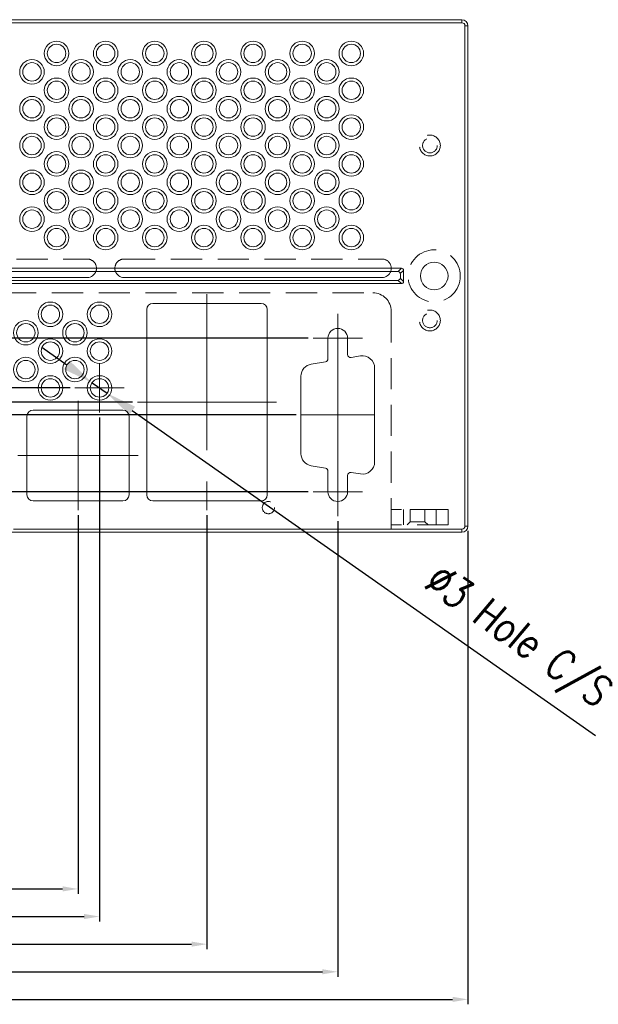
# Model space of a CAD drawing. Header units: millimetres. Extents: x 4065 to 8083, y -652 to 5416.
# Tile 196 of 256: x 4674 to 4768, y 4837 to 4997. Entities that reach past the tile are written whole.
import ezdxf

# ---------------------------------------------------------------- set-up
doc = ezdxf.new("R2010")
doc.units = ezdxf.units.MM
doc.header["$LTSCALE"] = 0.8
doc.header["$PDMODE"] = 3
doc.header["$PDSIZE"] = 0.3125
doc.linetypes.add('CENTER', pattern=[50.8, 31.75, -6.35, 6.35, -6.35])
doc.linetypes.add('HIDDEN', pattern=[9.525, 6.35, -3.175])
doc.layers.get('0').update_dxf_attribs({"linetype": 'CONTINUOUS', "lineweight": 0})
doc.layers.get('Defpoints').update_dxf_attribs({"linetype": 'CONTINUOUS', "lineweight": 0})
for name, color, linetype, lineweight in [('1', 2, 'CENTER', 0), ('2', 3, 'CONTINUOUS', 0), ('3', 5, 'HIDDEN', 0), ('P', 1, 'CONTINUOUS', 0)]:
    doc.layers.add(name, color=color, linetype=linetype, lineweight=lineweight)
doc.styles.get("Standard").update_dxf_attribs({"font": 'romans.shx', "width": 0.8, "oblique": 5, "bigfont": 'whgtxt.shx'})
doc.dimstyles.get("Standard").update_dxf_attribs({"dimtxt": 2.5, "dimasz": 2.5, "dimexe": 0.8, "dimexo": 0.8, "dimgap": 0.8, "dimtad": 1, "dimdsep": 46, "dimtxsty": 'Standard', "dimcen": 0, "dimclrd": 3, "dimclre": 3, "dimclrt": 3, "dimazin": 0, "dimtp": 0.001, "dimtm": 0.001, "dimtfac": 1, "dimtmove": 0, "dimatfit": 3, "dimfxl": 0, "dimtolj": 1, "dimarcsym": 0})

# ---------------------------------------------------------------- blocks, each defined once
blk = doc.blocks.new('*D1026')
at = {"layer": '2', "color": 3, "lineweight": -2}
for p, q in [((4681.49, 4940.95), (4677.4, 4943.82)), ((4685.59, 4938.08), (4688.04, 4936.36)), ((4767.59, 4880.56), (4692.14, 4933.49))]:
    blk.add_line(p, q, dxfattribs=at)
at = {"layer": '2', "color": 3}
for points in [[(4681.97, 4941.64), (4681.01, 4940.27), (4685.59, 4938.08)], [(4692.61, 4934.17), (4691.66, 4932.81), (4688.04, 4936.36)]]:
    blk.add_solid(points, dxfattribs=at)
at = {"layer": 'Defpoints', "color": 0}
for p in [(4685.59, 4938.08), (4688.04, 4936.36)]:
    blk.add_point(p, dxfattribs=at)
at = {"layer": '2', "color": 3, "insert": (4754.49, 4896.36), "char_height": 5, "attachment_point": 5, "rotation": 324.9547}
blk.add_mtext('\\A1;∅3 Hole C/S', dxfattribs=at)
blk = doc.blocks.new('*D1052')
at = {"layer": '2', "color": 3, "lineweight": -2}
for p, q in [((4683.31, 4916.52), (4683.31, 4854.8)), ((4580.81, 4913.92), (4580.81, 4854.8)), ((4583.31, 4855.6), (4680.81, 4855.6))]:
    blk.add_line(p, q, dxfattribs=at)
at = {"layer": '2', "color": 3}
for points in [[(4583.31, 4856.02), (4583.31, 4855.19), (4580.81, 4855.6)], [(4680.81, 4856.02), (4680.81, 4855.19), (4683.31, 4855.6)]]:
    blk.add_solid(points, dxfattribs=at)
at = {"layer": 'Defpoints', "color": 0}
for p in [(4683.31, 4917.32), (4580.81, 4914.72), (4683.31, 4855.6)]:
    blk.add_point(p, dxfattribs=at)
at = {"layer": '2', "color": 3, "insert": (4632.06, 4857.65), "char_height": 2.5, "attachment_point": 5}
blk.add_mtext('\\A1;102.5', dxfattribs=at)
blk = doc.blocks.new('*D1053')
at = {"layer": '2', "color": 3, "lineweight": -2}
for p, q in [((4686.81, 4932.42), (4686.81, 4850.3)), ((4580.81, 4913.92), (4580.81, 4850.3)), ((4583.31, 4851.1), (4684.31, 4851.1))]:
    blk.add_line(p, q, dxfattribs=at)
at = {"layer": '2', "color": 3}
for points in [[(4583.31, 4851.52), (4583.31, 4850.69), (4580.81, 4851.1)], [(4684.31, 4851.52), (4684.31, 4850.69), (4686.81, 4851.1)]]:
    blk.add_solid(points, dxfattribs=at)
at = {"layer": 'Defpoints', "color": 0}
for p in [(4686.81, 4933.22), (4580.81, 4914.72), (4686.81, 4851.1)]:
    blk.add_point(p, dxfattribs=at)
at = {"layer": '2', "color": 3, "insert": (4633.81, 4853.15), "char_height": 2.5, "attachment_point": 5}
blk.add_mtext('\\A1;106', dxfattribs=at)
blk = doc.blocks.new('*D1054')
at = {"layer": '2', "color": 3, "lineweight": -2}
for p, q in [((4704.31, 4916.52), (4704.31, 4845.8)), ((4580.81, 4913.92), (4580.81, 4845.8)), ((4583.31, 4846.6), (4701.81, 4846.6))]:
    blk.add_line(p, q, dxfattribs=at)
at = {"layer": '2', "color": 3}
for points in [[(4583.31, 4847.02), (4583.31, 4846.19), (4580.81, 4846.6)], [(4701.81, 4847.02), (4701.81, 4846.19), (4704.31, 4846.6)]]:
    blk.add_solid(points, dxfattribs=at)
at = {"layer": 'Defpoints', "color": 0}
for p in [(4704.31, 4917.32), (4580.81, 4914.72), (4704.31, 4846.6)]:
    blk.add_point(p, dxfattribs=at)
at = {"layer": '2', "color": 3, "insert": (4642.56, 4848.65), "char_height": 2.5, "attachment_point": 5}
blk.add_mtext('\\A1;123.5', dxfattribs=at)
blk = doc.blocks.new('*D1055')
at = {"layer": '2', "color": 3, "lineweight": -2}
for p, q in [((4725.61, 4915.52), (4725.61, 4841.3)), ((4580.81, 4913.92), (4580.81, 4841.3)), ((4583.31, 4842.1), (4723.11, 4842.1))]:
    blk.add_line(p, q, dxfattribs=at)
at = {"layer": '2', "color": 3}
for points in [[(4583.31, 4842.52), (4583.31, 4841.69), (4580.81, 4842.1)], [(4723.11, 4842.52), (4723.11, 4841.69), (4725.61, 4842.1)]]:
    blk.add_solid(points, dxfattribs=at)
at = {"layer": 'Defpoints', "color": 0}
for p in [(4725.61, 4916.32), (4580.81, 4914.72), (4725.61, 4842.1)]:
    blk.add_point(p, dxfattribs=at)
at = {"layer": '2', "color": 3, "insert": (4653.21, 4844.15), "char_height": 2.5, "attachment_point": 5}
blk.add_mtext('\\A1;144.8', dxfattribs=at)
blk = doc.blocks.new('*D1056')
at = {"layer": '2', "color": 3, "lineweight": -2}
for p, q in [((4580.81, 4913.92), (4580.81, 4836.8)), ((4746.81, 4913.92), (4746.81, 4836.8)), ((4583.31, 4837.6), (4744.31, 4837.6))]:
    blk.add_line(p, q, dxfattribs=at)
at = {"layer": '2', "color": 3}
for points in [[(4583.31, 4838.02), (4583.31, 4837.19), (4580.81, 4837.6)], [(4744.31, 4838.02), (4744.31, 4837.19), (4746.81, 4837.6)]]:
    blk.add_solid(points, dxfattribs=at)
at = {"layer": 'Defpoints', "color": 0}
for p in [(4580.81, 4914.72), (4746.81, 4914.72), (4746.81, 4837.6)]:
    blk.add_point(p, dxfattribs=at)
at = {"layer": '2', "color": 3, "insert": (4663.81, 4839.65), "char_height": 2.5, "attachment_point": 5}
blk.add_mtext('\\A1;166', dxfattribs=at)
blk = doc.blocks.new('*D1061')
at = {"layer": '2', "color": 3, "lineweight": -2}
for p, q in [((4564.48, 4922.82), (4564.48, 4925.32)), ((4720.81, 4920.32), (4563.68, 4920.32)), ((4564.48, 4913.72), (4564.48, 4920.32)), ((4581.01, 4913.72), (4563.68, 4913.72)), ((4564.48, 4911.22), (4564.48, 4908.72))]:
    blk.add_line(p, q, dxfattribs=at)
at = {"layer": '2', "color": 3}
for points in [[(4564.06, 4922.82), (4564.9, 4922.82), (4564.48, 4920.32)], [(4564.06, 4911.22), (4564.9, 4911.22), (4564.48, 4913.72)]]:
    blk.add_solid(points, dxfattribs=at)
at = {"layer": 'Defpoints', "color": 0}
for p in [(4564.48, 4920.32), (4721.61, 4920.32), (4581.81, 4913.72)]:
    blk.add_point(p, dxfattribs=at)
at = {"layer": '2', "color": 3, "insert": (4562.43, 4917.02), "char_height": 2.5, "attachment_point": 5, "rotation": 90}
blk.add_mtext('\\A1;6.6', dxfattribs=at)
blk = doc.blocks.new('*D1062')
at = {"layer": '2', "color": 3, "lineweight": -2}
for p, q in [((4718.81, 4932.82), (4550.18, 4932.82)), ((4550.98, 4916.22), (4550.98, 4930.32)), ((4581.01, 4913.72), (4550.18, 4913.72))]:
    blk.add_line(p, q, dxfattribs=at)
at = {"layer": '2', "color": 3}
for points in [[(4550.56, 4930.32), (4551.4, 4930.32), (4550.98, 4932.82)], [(4550.56, 4916.22), (4551.4, 4916.22), (4550.98, 4913.72)]]:
    blk.add_solid(points, dxfattribs=at)
at = {"layer": 'Defpoints', "color": 0}
for p in [(4550.98, 4932.82), (4719.61, 4932.82), (4581.81, 4913.72)]:
    blk.add_point(p, dxfattribs=at)
at = {"layer": '2', "color": 3, "insert": (4548.93, 4923.27), "char_height": 2.5, "attachment_point": 5, "rotation": 90}
blk.add_mtext('\\A1;19.1', dxfattribs=at)
blk = doc.blocks.new('*D1063')
at = {"layer": '2', "color": 3, "lineweight": -2}
for p, q in [((4692.21, 4934.9), (4545.68, 4934.9)), ((4546.48, 4916.22), (4546.48, 4932.4)), ((4581.01, 4913.72), (4545.68, 4913.72))]:
    blk.add_line(p, q, dxfattribs=at)
at = {"layer": '2', "color": 3}
for points in [[(4546.06, 4932.4), (4546.9, 4932.4), (4546.48, 4934.9)], [(4546.06, 4916.22), (4546.9, 4916.22), (4546.48, 4913.72)]]:
    blk.add_solid(points, dxfattribs=at)
at = {"layer": 'Defpoints', "color": 0}
for p in [(4546.48, 4934.9), (4693.01, 4934.9), (4581.81, 4913.72)]:
    blk.add_point(p, dxfattribs=at)
at = {"layer": '2', "color": 3, "insert": (4544.43, 4924.31), "char_height": 2.5, "attachment_point": 5, "rotation": 90}
blk.add_mtext('\\A1;21.18', dxfattribs=at)
blk = doc.blocks.new('*D1064')
at = {"layer": '2', "color": 3, "lineweight": -2}
for p, q in [((4682.01, 4937.22), (4541.18, 4937.22)), ((4541.98, 4916.22), (4541.98, 4934.72)), ((4581.01, 4913.72), (4541.18, 4913.72))]:
    blk.add_line(p, q, dxfattribs=at)
at = {"layer": '2', "color": 3}
for points in [[(4541.56, 4934.72), (4542.4, 4934.72), (4541.98, 4937.22)], [(4541.56, 4916.22), (4542.4, 4916.22), (4541.98, 4913.72)]]:
    blk.add_solid(points, dxfattribs=at)
at = {"layer": 'Defpoints', "color": 0}
for p in [(4541.98, 4937.22), (4682.81, 4937.22), (4581.81, 4913.72)]:
    blk.add_point(p, dxfattribs=at)
at = {"layer": '2', "color": 3, "insert": (4539.93, 4925.47), "char_height": 2.5, "attachment_point": 5, "rotation": 90}
blk.add_mtext('\\A1;23.5', dxfattribs=at)
blk = doc.blocks.new('*D1065')
at = {"layer": '2', "color": 3, "lineweight": -2}
for p, q in [((4720.81, 4945.32), (4536.68, 4945.32)), ((4537.48, 4916.22), (4537.48, 4942.82)), ((4581.01, 4913.72), (4536.68, 4913.72))]:
    blk.add_line(p, q, dxfattribs=at)
at = {"layer": '2', "color": 3}
for points in [[(4537.06, 4942.82), (4537.9, 4942.82), (4537.48, 4945.32)], [(4537.06, 4916.22), (4537.9, 4916.22), (4537.48, 4913.72)]]:
    blk.add_solid(points, dxfattribs=at)
at = {"layer": 'Defpoints', "color": 0}
for p in [(4537.48, 4945.32), (4721.61, 4945.32), (4581.81, 4913.72)]:
    blk.add_point(p, dxfattribs=at)
at = {"layer": '2', "color": 3, "insert": (4535.43, 4929.52), "char_height": 2.5, "attachment_point": 5, "rotation": 90}
blk.add_mtext('\\A1;31.6', dxfattribs=at)

msp = doc.modelspace()

# ---------------------------------------------------------------- linework, layer by layer
for p, q in [((4745.814, 4997.221), (4581.814, 4997.221)), ((4745.814, 4996.721), (4745.814, 4997.221)), ((4745.814, 4996.721), (4581.814, 4996.721)), ((4746.314, 4996.221), (4746.814, 4996.221)), ((4746.314, 4914.721), (4746.314, 4996.221)), ((4746.814, 4996.221), (4746.814, 4914.721)), ((4591.668, 4956.721), (4735.961, 4956.721)), ((4592.314, 4956.221), (4735.314, 4956.221)), ((4735.961, 4956.721), (4735.444, 4956.204)), ((4735.797, 4955.851), (4736.314, 4956.368)), ((4735.814, 4955.721), (4735.814, 4955.221)), ((4736.314, 4956.368), (4736.314, 4954.575)), ((4735.961, 4954.221), (4591.668, 4954.221)), ((4735.314, 4954.721), (4592.314, 4954.721)), ((4684.814, 4955.221), (4642.814, 4955.221)), ((4732.814, 4955.221), (4690.814, 4955.221)), ((4735.444, 4954.738), (4735.961, 4954.221)), ((4736.314, 4954.575), (4735.797, 4955.092)), ((4713.114, 4950.981), (4695.514, 4950.981)), ((4694.514, 4949.981), (4694.514, 4919.821)), ((4714.114, 4919.821), (4714.114, 4949.981)), ((4724.014, 4945.321), (4724.014, 4941.978)), ((4727.214, 4942.678), (4727.214, 4945.321)), ((4723.597, 4941.485), (4721.286, 4941.1)), ((4729.286, 4942.433), (4727.797, 4942.185)), ((4731.614, 4925.182), (4731.614, 4940.46)), ((4719.614, 4939.127), (4719.614, 4926.515)), ((4690.629, 4933.621), (4675.999, 4933.621)), ((4674.999, 4932.621), (4674.999, 4919.821)), ((4691.629, 4919.821), (4691.629, 4932.621)), ((4721.286, 4924.543), (4723.597, 4924.158)), ((4724.014, 4923.664), (4724.014, 4920.321)), ((4727.797, 4923.458), (4729.286, 4923.209)), ((4727.214, 4920.321), (4727.214, 4922.964)), ((4675.999, 4918.821), (4690.629, 4918.821)), ((4695.514, 4918.821), (4713.114, 4918.821)), ((4672.814, 4914.221), (4745.814, 4914.221)), ((4745.814, 4914.221), (4745.814, 4913.721)), ((4746.314, 4914.721), (4746.814, 4914.721))]:
    msp.add_line(p, q)
for centre, radius in [((4679.814, 4991.721), 2), ((4679.814, 4991.721), 1.5), ((4687.814, 4991.721), 2), ((4687.814, 4991.721), 1.5), ((4695.814, 4991.721), 2), ((4695.814, 4991.721), 1.5), ((4703.814, 4991.721), 2), ((4703.814, 4991.721), 1.5), ((4711.814, 4991.721), 2), ((4711.814, 4991.721), 1.5), ((4719.814, 4991.721), 2), ((4719.814, 4991.721), 1.5), ((4727.814, 4991.721), 2), ((4727.814, 4991.721), 1.5), ((4675.814, 4988.721), 2), ((4683.814, 4988.721), 2), ((4691.814, 4988.721), 2), ((4699.814, 4988.721), 2), ((4707.814, 4988.721), 2), ((4715.814, 4988.721), 2), ((4723.814, 4988.721), 2), ((4675.814, 4988.721), 1.5), ((4683.814, 4988.721), 1.5), ((4691.814, 4988.721), 1.5), ((4699.814, 4988.721), 1.5), ((4707.814, 4988.721), 1.5), ((4715.814, 4988.721), 1.5), ((4723.814, 4988.721), 1.5), ((4679.814, 4985.721), 2), ((4687.814, 4985.721), 2), ((4695.814, 4985.721), 2), ((4703.814, 4985.721), 2), ((4711.814, 4985.721), 2), ((4719.814, 4985.721), 2), ((4727.814, 4985.721), 2), ((4679.814, 4985.721), 1.5), ((4687.814, 4985.721), 1.5), ((4695.814, 4985.721), 1.5), ((4703.814, 4985.721), 1.5), ((4711.814, 4985.721), 1.5), ((4719.814, 4985.721), 1.5), ((4727.814, 4985.721), 1.5), ((4675.814, 4982.721), 2), ((4675.814, 4982.721), 1.5), ((4683.814, 4982.721), 2), ((4683.814, 4982.721), 1.5), ((4691.814, 4982.721), 2), ((4691.814, 4982.721), 1.5), ((4699.814, 4982.721), 2), ((4699.814, 4982.721), 1.5), ((4707.814, 4982.721), 2), ((4707.814, 4982.721), 1.5), ((4715.814, 4982.721), 2), ((4715.814, 4982.721), 1.5), ((4723.814, 4982.721), 2), ((4723.814, 4982.721), 1.5), ((4679.814, 4979.721), 2), ((4679.814, 4979.721), 1.5), ((4687.814, 4979.721), 2), ((4687.814, 4979.721), 1.5), ((4695.814, 4979.721), 2), ((4695.814, 4979.721), 1.5), ((4703.814, 4979.721), 2), ((4703.814, 4979.721), 1.5), ((4711.814, 4979.721), 2), ((4711.814, 4979.721), 1.5), ((4719.814, 4979.721), 2), ((4719.814, 4979.721), 1.5), ((4727.814, 4979.721), 2), ((4727.814, 4979.721), 1.5), ((4675.814, 4976.721), 2), ((4675.814, 4976.721), 1.5), ((4683.814, 4976.721), 2), ((4683.814, 4976.721), 1.5), ((4691.814, 4976.721), 2), ((4691.814, 4976.721), 1.5), ((4699.814, 4976.721), 2), ((4699.814, 4976.721), 1.5), ((4707.814, 4976.721), 2), ((4707.814, 4976.721), 1.5), ((4715.814, 4976.721), 2), ((4715.814, 4976.721), 1.5), ((4723.814, 4976.721), 2), ((4723.814, 4976.721), 1.5), ((4679.814, 4973.721), 2), ((4679.814, 4973.721), 1.5), ((4687.814, 4973.721), 2), ((4687.814, 4973.721), 1.5), ((4695.814, 4973.721), 2), ((4695.814, 4973.721), 1.5), ((4703.814, 4973.721), 2), ((4703.814, 4973.721), 1.5), ((4711.814, 4973.721), 2), ((4711.814, 4973.721), 1.5), ((4719.814, 4973.721), 2), ((4719.814, 4973.721), 1.5), ((4727.814, 4973.721), 2), ((4727.814, 4973.721), 1.5), ((4675.814, 4970.721), 2), ((4675.814, 4970.721), 1.5), ((4683.814, 4970.721), 2), ((4683.814, 4970.721), 1.5), ((4691.814, 4970.721), 2), ((4691.814, 4970.721), 1.5), ((4699.814, 4970.721), 2), ((4699.814, 4970.721), 1.5), ((4707.814, 4970.721), 2), ((4707.814, 4970.721), 1.5), ((4715.814, 4970.721), 2), ((4715.814, 4970.721), 1.5), ((4723.814, 4970.721), 2), ((4723.814, 4970.721), 1.5), ((4679.814, 4967.721), 2), ((4679.814, 4967.721), 1.5), ((4687.814, 4967.721), 2), ((4687.814, 4967.721), 1.5), ((4695.814, 4967.721), 2), ((4695.814, 4967.721), 1.5), ((4703.814, 4967.721), 2), ((4703.814, 4967.721), 1.5), ((4711.814, 4967.721), 2), ((4711.814, 4967.721), 1.5), ((4719.814, 4967.721), 2), ((4719.814, 4967.721), 1.5), ((4727.814, 4967.721), 2), ((4727.814, 4967.721), 1.5), ((4675.814, 4964.721), 2), ((4683.814, 4964.721), 2), ((4691.814, 4964.721), 2), ((4699.814, 4964.721), 2), ((4707.814, 4964.721), 2), ((4715.814, 4964.721), 2), ((4723.814, 4964.721), 2), ((4675.814, 4964.721), 1.5), ((4683.814, 4964.721), 1.5), ((4691.814, 4964.721), 1.5), ((4699.814, 4964.721), 1.5), ((4707.814, 4964.721), 1.5), ((4715.814, 4964.721), 1.5), ((4723.814, 4964.721), 1.5), ((4679.814, 4961.721), 2), ((4687.814, 4961.721), 2), ((4695.814, 4961.721), 2), ((4703.814, 4961.721), 2), ((4711.814, 4961.721), 2), ((4719.814, 4961.721), 2), ((4727.814, 4961.721), 2), ((4679.814, 4961.721), 1.5), ((4687.814, 4961.721), 1.5), ((4695.814, 4961.721), 1.5), ((4703.814, 4961.721), 1.5), ((4711.814, 4961.721), 1.5), ((4719.814, 4961.721), 1.5), ((4727.814, 4961.721), 1.5), ((4741.314, 4955.471), 2.25), ((4678.814, 4949.221), 2), ((4678.814, 4949.221), 1.5), ((4686.814, 4949.221), 2), ((4686.814, 4949.221), 1.5), ((4674.814, 4946.221), 2), ((4674.814, 4946.221), 1.5), ((4682.814, 4946.221), 2), ((4682.814, 4946.221), 1.5), ((4678.814, 4943.221), 2), ((4678.814, 4943.221), 1.5), ((4686.814, 4943.221), 2), ((4686.814, 4943.221), 1.5), ((4674.814, 4940.221), 2), ((4674.814, 4940.221), 1.5), ((4682.814, 4940.221), 2), ((4682.814, 4940.221), 1.5), ((4678.814, 4937.221), 2), ((4678.814, 4937.221), 1.5), ((4686.814, 4937.221), 2), ((4686.814, 4937.221), 1.5)]:
    msp.add_circle(centre, radius)
for centre, radius, start, end in [((4745.814, 4996.221), 1, 0, 90), ((4745.814, 4996.221), 0.5, 0, 90), ((4684.814, 4956.721), 1.5, 270, 340.52878), ((4690.814, 4956.721), 1.5, 199.47122, 270), ((4732.814, 4956.721), 1.5, 270, 340.52878), ((4735.314, 4955.721), 0.5, 0, 90), ((4735.314, 4955.221), 0.5, 270, 0), ((4695.514, 4949.981), 1, 90, 180), ((4713.114, 4949.981), 1, 0, 90), ((4725.614, 4945.321), 1.6, 0, 180), ((4727.714, 4942.678), 0.5, 180, 279.46232), ((4721.614, 4939.127), 2, 99.46232, 180), ((4723.514, 4941.978), 0.5, 279.46232, 0), ((4729.614, 4940.46), 2, 0, 99.46232), ((4675.999, 4932.621), 1, 90, 180), ((4690.629, 4932.621), 1, 0, 90), ((4721.614, 4926.515), 2, 180, 260.53768), ((4729.614, 4925.182), 2, 260.53768, 0), ((4723.514, 4923.664), 0.5, 0, 80.53768), ((4727.714, 4922.964), 0.5, 80.53768, 180), ((4725.614, 4920.321), 1.6, 180, 0), ((4675.999, 4919.821), 1, 180, 270), ((4690.629, 4919.821), 1, 270, 0), ((4695.514, 4919.821), 1, 180, 270), ((4713.114, 4919.821), 1, 270, 0), ((4745.814, 4914.721), 1, 270, 0), ((4745.814, 4914.721), 0.5, 270, 0)]:
    msp.add_arc(centre, radius, start, end)
for centre, major_axis in [((4735.607, 4956.014), (0.612, 0.612)), ((4735.607, 4954.928), (0.612, -0.612))]:
    msp.add_ellipse(centre, major_axis=major_axis, ratio=0.5773503, start_param=-0.5235988, end_param=0.5235988)
at = {"layer": '1'}
for p, q in [((4704.314, 4952.481), (4704.314, 4917.321)), ((4725.614, 4941.321), (4725.614, 4949.321)), ((4725.614, 4947.24), (4725.614, 4918.403)), ((4721.614, 4945.321), (4729.614, 4945.321)), ((4686.814, 4933.221), (4686.814, 4941.221)), ((4682.814, 4937.221), (4690.814, 4937.221)), ((4683.314, 4935.121), (4683.314, 4917.321)), ((4693.014, 4934.901), (4715.614, 4934.901)), ((4731.614, 4932.821), (4719.614, 4932.821)), ((4673.499, 4926.221), (4693.129, 4926.221)), ((4725.614, 4916.321), (4725.614, 4924.321)), ((4721.614, 4920.321), (4729.614, 4920.321))]:
    msp.add_line(p, q, dxfattribs=at)
at = {"layer": '3'}
for p, q in [((4642.814, 4958.221), (4684.814, 4958.221)), ((4690.814, 4958.221), (4732.814, 4958.221)), ((4663.814, 4952.721), (4731.314, 4952.721)), ((4734.314, 4949.721), (4734.314, 4913.721)), ((4743.614, 4917.421), (4734.314, 4917.421)), ((4736.314, 4914.921), (4736.314, 4917.421)), ((4737.414, 4917.421), (4739.814, 4917.421)), ((4737.414, 4917.421), (4737.414, 4915.421)), ((4737.414, 4915.421), (4737.414, 4917.421)), ((4739.814, 4917.421), (4739.814, 4915.421)), ((4739.814, 4915.421), (4739.814, 4917.421)), ((4741.614, 4914.921), (4741.614, 4917.421)), ((4743.614, 4914.921), (4743.614, 4917.421)), ((4737.414, 4915.421), (4736.914, 4914.921)), ((4739.814, 4915.421), (4737.414, 4915.421)), ((4740.314, 4914.921), (4739.814, 4915.421)), ((4743.614, 4914.921), (4734.314, 4914.921))]:
    msp.add_line(p, q, dxfattribs=at)
for centre, radius in [((4740.614, 4976.721), 1.7), ((4740.614, 4976.721), 1.2), ((4741.314, 4955.471), 4.25), ((4740.614, 4948.221), 1.7), ((4740.614, 4948.221), 1.2), ((4714.314, 4917.721), 1)]:
    msp.add_circle(centre, radius, dxfattribs=at)
for centre, radius, start, end in [((4684.814, 4956.721), 1.5, 340.52878, 90), ((4690.814, 4956.721), 1.5, 90, 199.47122), ((4732.814, 4956.721), 1.5, 340.52878, 90), ((4731.314, 4949.721), 3, 0, 90)]:
    msp.add_arc(centre, radius, start, end, dxfattribs=at)
at = {"layer": 'P'}
msp.add_line((4664.814, 4913.721), (4745.814, 4913.721), dxfattribs=at)

# ---------------------------------------------------------------- dimensions: what is measured, and where the dimension line sits
at = {"layer": '2'}
for base, p2, picture, middle in [((4537.481, 4945.321), (4721.614, 4945.321), '*D1065', (4535.431, 4929.521)), ((4541.981, 4937.221), (4682.814, 4937.221), '*D1064', (4539.931, 4925.471)), ((4546.481, 4934.901), (4693.014, 4934.901), '*D1063', (4544.431, 4924.311)), ((4550.981, 4932.821), (4719.614, 4932.821), '*D1062', (4548.931, 4923.271)), ((4564.481, 4920.321), (4721.614, 4920.321), '*D1061', (4562.431, 4917.021))]:
    dim = msp.add_linear_dim(base=base, p1=(4581.814, 4913.721), p2=p2, angle=90, dimstyle='Standard', override={"dimazin": 2}, dxfattribs=at)
    dim.commit()
    dim.dimension.update_dxf_attribs({"geometry": picture, "text_midpoint": middle})
dim = msp.add_diameter_dim_2p(p1=(4685.586, 4938.083), p2=(4688.043, 4936.36), text='<> Hole C/S', dimstyle='Standard', override={"dimscale": 2, "dimazin": 2}, dxfattribs=at)
dim.commit()
dim.dimension.update_dxf_attribs({"geometry": '*D1026', "text_midpoint": (4751.384, 4891.933), "dimtype": 163})
for base, p2, picture, middle in [((4686.814, 4851.103), (4686.814, 4933.221), '*D1053', (4633.814, 4853.153)), ((4683.314, 4855.603), (4683.314, 4917.321), '*D1052', (4632.064, 4857.653)), ((4704.314, 4846.603), (4704.314, 4917.321), '*D1054', (4642.564, 4848.653)), ((4725.614, 4842.103), (4725.614, 4916.321), '*D1055', (4653.214, 4844.153)), ((4746.814, 4837.603), (4746.814, 4914.721), '*D1056', (4663.814, 4839.653))]:
    dim = msp.add_linear_dim(base=base, p1=(4580.814, 4914.721), p2=p2, dimstyle='Standard', override={"dimazin": 2}, dxfattribs=at)
    dim.commit()
    dim.dimension.update_dxf_attribs({"geometry": picture, "text_midpoint": middle})

doc.saveas('drawing.dxf')
